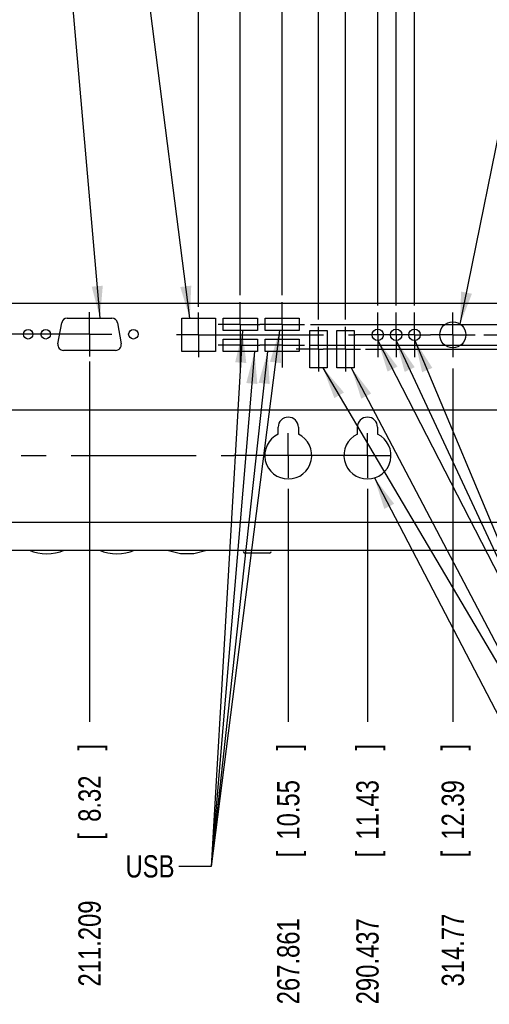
# Model space of a CAD drawing. Header units: inches. Extents: x 0 to 34, y 0 to 22.
# Tile 4 of 16: x 10.3 to 12.9, y 6.2 to 11.7. Entities that reach past the tile are written whole.
import ezdxf

# ---------------------------------------------------------------- set-up
doc = ezdxf.new("R2010")
doc.units = ezdxf.units.IN
doc.header["$LTSCALE"] = 1.87
doc.header["$MEASUREMENT"] = 0
doc.linetypes.add('CENTER', pattern=[0.6, 0.375, -0.075, 0.075, -0.075])
doc.layers.get('0').update_dxf_attribs({"linetype": 'CONTINUOUS'})
for name, color, linetype in [('DEFAULT_1', 7, 'CENTER'), ('DETAIL', 7, 'CONTINUOUS'), ('DIMENSIONS', 7, 'CONTINUOUS')]:
    doc.layers.add(name, color=color, linetype=linetype)
doc.styles.get("Standard").update_dxf_attribs({"font": 'txt', "width": 0.8})
doc.dimstyles.new('DIMSTYLE_1', dxfattribs={"dimtxt": 0.125, "dimasz": 0.18, "dimexe": 0.18, "dimexo": 0.0625, "dimgap": 0.09, "dimtad": 0, "dimtih": 1, "dimtoh": 1, "dimdec": 3, "dimlfac": 2, "dimdsep": 46, "dimtxsty": 'STANDARD', "dimblk": '_FILLED', "dimblk1": '_FILLED', "dimblk2": '_FILLED', "dimcen": 0.09, "dimadec": 0, "dimazin": 0, "dimtp": 0.01, "dimtm": 0.01, "dimtfac": 1, "dimtdec": 3, "dimtofl": 0, "dimtmove": 0, "dimatfit": 3, "dimldrblk": '_FILLED', "dimfxl": 1, "dimtolj": 1, "dimarcsym": 0})
doc.dimstyles.new('DIMSTYLE_2', dxfattribs={"dimtxt": 0.125, "dimasz": 0.18, "dimexe": 0.18, "dimexo": 0.0625, "dimgap": 0.09, "dimtad": 0, "dimtih": 1, "dimtoh": 1, "dimlfac": 2, "dimdsep": 46, "dimtxsty": 'STANDARD', "dimblk": '_FILLED', "dimblk1": '_FILLED', "dimblk2": '_FILLED', "dimcen": 0.09, "dimadec": 0, "dimazin": 0, "dimtp": 0.02, "dimtm": 0.02, "dimtfac": 1, "dimtofl": 0, "dimtmove": 0, "dimatfit": 3, "dimldrblk": '_FILLED', "dimfxl": 1, "dimtolj": 1, "dimarcsym": 0})

# ---------------------------------------------------------------- blocks, each defined once
blk = doc.blocks.new('*D3')
at = {"layer": 'DIMENSIONS', "color": 2, "linetype": 'CONTINUOUS'}
blk.add_line((11.8207, 9.0657), (11.8207, 7.7576), dxfattribs=at)
at = {"layer": 'DIMENSIONS', "color": 2, "linetype": 'CONTINUOUS', "width": 0.8}
for s, p in [(']', (11.8832, 7.5951)), ('10.55', (11.8832, 7.0951)), ('[', (11.8832, 6.9951)), ('267.861', (11.8832, 6.1701))]:
    blk.add_text(s, height=0.125, rotation=90, dxfattribs=at).set_placement(p)
blk = doc.blocks.new('_FILLED')
at = {"color": 0, "linetype": 'BYBLOCK'}
blk.add_solid([(0, 0), (-1, 0.174), (-1, -0.174)], dxfattribs=at)
blk = doc.blocks.new('*D4')
at = {"layer": 'DIMENSIONS', "color": 2, "linetype": 'CONTINUOUS'}
blk.add_line((12.2651, 9.0657), (12.2651, 7.7576), dxfattribs=at)
at = {"layer": 'DIMENSIONS', "color": 2, "linetype": 'CONTINUOUS', "width": 0.8}
for s, p in [(']', (12.3276, 7.5951)), ('11.43', (12.3276, 7.0951)), ('[', (12.3276, 6.9951)), ('290.437', (12.3276, 6.1701))]:
    blk.add_text(s, height=0.125, rotation=90, dxfattribs=at).set_placement(p)
blk = doc.blocks.new('*D14')
at = {"layer": 'DIMENSIONS', "color": 2, "linetype": 'CONTINUOUS'}
for p, q in [((6.292, 13.6403), (6.292, 15.0346)), ((14.7172, 8.9189), (14.7172, 15.0346)), ((6.292, 14.9096), (9.7045, 14.9096)), ((14.7172, 14.9096), (10.8545, 14.9096))]:
    blk.add_line(p, q, dxfattribs=at)
at = {"layer": 'DIMENSIONS', "color": 2, "linetype": 'CONTINUOUS', "xscale": 0.18, "yscale": 0.18, "zscale": 0.18, "rotation": 180}
blk.add_blockref('_FILLED', (6.292, 14.9096), dxfattribs=at)
at = {"layer": 'DIMENSIONS', "color": 2, "linetype": 'CONTINUOUS', "xscale": 0.18, "yscale": 0.18, "zscale": 0.18}
blk.add_blockref('_FILLED', (14.7172, 14.9096), dxfattribs=at)
at = {"layer": 'DIMENSIONS', "color": 2, "linetype": 'CONTINUOUS', "width": 0.8}
for s, p in [('428', (9.767, 14.8471)), ('[', (10.192, 14.8471)), ('16.9', (10.292, 14.8471)), (']', (10.692, 14.8471))]:
    blk.add_text(s, height=0.125, dxfattribs=at).set_placement(p)
blk = doc.blocks.new('*D22')
at = {"layer": 'DIMENSIONS', "color": 2, "linetype": 'CONTINUOUS'}
for p, q in [((15.1018, 9.931), (15.2157, 9.9771)), ((15.2157, 9.9771), (15.4047, 9.9771)), ((12.9184, 9.931), (15.1018, 9.931))]:
    blk.add_line(p, q, dxfattribs=at)
at = {"layer": 'DIMENSIONS', "color": 2, "linetype": 'CONTINUOUS', "width": 0.8}
for s, p in [('53.487', (15.4672, 9.9146)), ('[', (16.1922, 9.9146)), ('2.11', (16.2922, 9.9146)), (']', (16.6922, 9.9146))]:
    blk.add_text(s, height=0.125, dxfattribs=at).set_placement(p)
blk = doc.blocks.new('*D23')
at = {"layer": 'DIMENSIONS', "color": 2, "linetype": 'CONTINUOUS'}
for p, q in [((15.0207, 9.9898), (15.2179, 10.1568)), ((15.2179, 10.1568), (15.4047, 10.1568)), ((11.945, 9.9898), (15.0207, 9.9898))]:
    blk.add_line(p, q, dxfattribs=at)
at = {"layer": 'DIMENSIONS', "color": 2, "linetype": 'CONTINUOUS', "width": 0.8}
for s, p in [('56.472', (15.4672, 10.0943)), ('[', (16.1922, 10.0943)), ('2.22', (16.2922, 10.0943)), (']', (16.6922, 10.0943))]:
    blk.add_text(s, height=0.125, dxfattribs=at).set_placement(p)
blk = doc.blocks.new('*D24')
at = {"layer": 'DIMENSIONS', "color": 2, "linetype": 'CONTINUOUS'}
for p, q in [((11.945, 9.8723), (12.3066, 9.8723)), ((12.3066, 9.8723), (12.6396, 9.8723)), ((12.6396, 9.8723), (15.0514, 9.8723)), ((15.0514, 9.8723), (15.2157, 9.8079)), ((15.2157, 9.8079), (15.4047, 9.8079))]:
    blk.add_line(p, q, dxfattribs=at)
at = {"layer": 'DIMENSIONS', "color": 2, "linetype": 'CONTINUOUS', "width": 0.8}
for s, p in [('50.502', (15.4672, 9.7454)), ('[', (16.1922, 9.7454)), ('1.99', (16.2922, 9.7454)), (']', (16.6922, 9.7454))]:
    blk.add_text(s, height=0.125, dxfattribs=at).set_placement(p)
blk = doc.blocks.new('*D25')
at = {"layer": 'DIMENSIONS', "color": 2, "linetype": 'CONTINUOUS'}
for p, q in [((12.2537, 9.8505), (12.3066, 9.8505)), ((12.3066, 9.8505), (12.6379, 9.8505)), ((12.6379, 9.8505), (14.9834, 9.8505)), ((14.9834, 9.8505), (15.2091, 9.6537)), ((15.2091, 9.6537), (15.4047, 9.6537))]:
    blk.add_line(p, q, dxfattribs=at)
at = {"layer": 'DIMENSIONS', "color": 2, "linetype": 'CONTINUOUS', "width": 0.8}
for s, p in [('49.394', (15.4672, 9.5912)), ('[', (16.1922, 9.5912)), ('1.94', (16.2922, 9.5912)), (']', (16.6922, 9.5912))]:
    blk.add_text(s, height=0.125, dxfattribs=at).set_placement(p)
blk = doc.blocks.new('*D32')
at = {"layer": 'DIMENSIONS', "color": 2, "linetype": 'CONTINUOUS'}
blk.add_line((10.7055, 9.7809), (10.7055, 7.7576), dxfattribs=at)
at = {"layer": 'DIMENSIONS', "color": 2, "linetype": 'CONTINUOUS', "width": 0.8}
for s, p in [(']', (10.768, 7.5951)), ('8.32', (10.768, 7.1951)), ('[', (10.768, 7.0951)), ('211.209', (10.768, 6.2701))]:
    blk.add_text(s, height=0.125, rotation=90, dxfattribs=at).set_placement(p)
blk = doc.blocks.new('*D34')
at = {"layer": 'DIMENSIONS', "color": 2, "linetype": 'CONTINUOUS'}
blk.add_line((11.3177, 10.0875), (11.3177, 12.5971), dxfattribs=at)
at = {"layer": 'DIMENSIONS', "color": 2, "linetype": 'CONTINUOUS', "width": 0.8}
for s, p in [(']', (11.3802, 13.9846)), ('9.54', (11.3802, 13.5846)), ('[', (11.3802, 13.4846)), ('242.309', (11.3802, 12.6596))]:
    blk.add_text(s, height=0.125, rotation=90, dxfattribs=at).set_placement(p)
blk = doc.blocks.new('*D35')
at = {"layer": 'DIMENSIONS', "color": 2, "linetype": 'CONTINUOUS'}
blk.add_line((11.5515, 10.1534), (11.5515, 12.5971), dxfattribs=at)
at = {"layer": 'DIMENSIONS', "color": 2, "linetype": 'CONTINUOUS', "width": 0.8}
for s, p in [(']', (11.614, 14.0846)), ('10.01', (11.614, 13.5846)), ('[', (11.614, 13.4846)), ('254.181', (11.614, 12.6596))]:
    blk.add_text(s, height=0.125, rotation=90, dxfattribs=at).set_placement(p)
blk = doc.blocks.new('*D36')
at = {"layer": 'DIMENSIONS', "color": 2, "linetype": 'CONTINUOUS'}
blk.add_line((11.7868, 10.1534), (11.7868, 12.5971), dxfattribs=at)
at = {"layer": 'DIMENSIONS', "color": 2, "linetype": 'CONTINUOUS', "width": 0.8}
for s, p in [(']', (11.8493, 14.0846)), ('10.48', (11.8493, 13.5846)), ('[', (11.8493, 13.4846)), ('266.138', (11.8493, 12.6596))]:
    blk.add_text(s, height=0.125, rotation=90, dxfattribs=at).set_placement(p)
blk = doc.blocks.new('*D37')
at = {"layer": 'DIMENSIONS', "color": 2, "linetype": 'CONTINUOUS'}
blk.add_line((11.9906, 10.017), (11.9906, 12.5971), dxfattribs=at)
at = {"layer": 'DIMENSIONS', "color": 2, "linetype": 'CONTINUOUS', "width": 0.8}
for s, p in [(']', (12.0531, 13.9846)), ('10.89', (12.0531, 13.4846)), ('[', (12.0531, 13.3846)), ('276.49', (12.0531, 12.6596))]:
    blk.add_text(s, height=0.125, rotation=90, dxfattribs=at).set_placement(p)
blk = doc.blocks.new('*D38')
at = {"layer": 'DIMENSIONS', "color": 2, "linetype": 'CONTINUOUS'}
for p, q in [((12.1588, 12.409), (12.1588, 12.5971)), ((12.1418, 12.1933), (12.1588, 12.409)), ((12.1418, 10.017), (12.1418, 12.1933))]:
    blk.add_line(p, q, dxfattribs=at)
at = {"layer": 'DIMENSIONS', "color": 2, "linetype": 'CONTINUOUS', "width": 0.8}
for s, p in [(']', (12.2213, 14.0846)), ('11.19', (12.2213, 13.5846)), ('[', (12.2213, 13.4846)), ('284.173', (12.2213, 12.6596))]:
    blk.add_text(s, height=0.125, rotation=90, dxfattribs=at).set_placement(p)
blk = doc.blocks.new('*D39')
at = {"layer": 'DIMENSIONS', "color": 2, "linetype": 'CONTINUOUS'}
blk.add_line((12.3227, 10.0955), (12.3227, 12.5971), dxfattribs=at)
at = {"layer": 'DIMENSIONS', "color": 2, "linetype": 'CONTINUOUS', "width": 0.8}
for s, p in [(']', (12.3852, 13.9846)), ('11.55', (12.3852, 13.4846)), ('[', (12.3852, 13.3846)), ('293.36', (12.3852, 12.6596))]:
    blk.add_text(s, height=0.125, rotation=90, dxfattribs=at).set_placement(p)
blk = doc.blocks.new('*D40')
at = {"layer": 'DIMENSIONS', "color": 2, "linetype": 'CONTINUOUS'}
for p, q in [((12.5085, 12.4059), (12.5085, 12.5971)), ((12.426, 12.1388), (12.5085, 12.4059)), ((12.426, 10.0955), (12.426, 12.1388))]:
    blk.add_line(p, q, dxfattribs=at)
at = {"layer": 'DIMENSIONS', "color": 2, "linetype": 'CONTINUOUS', "width": 0.8}
for s, p in [(']', (12.571, 13.9846)), ('11.76', (12.571, 13.4846)), ('[', (12.571, 13.3846)), ('298.61', (12.571, 12.6596))]:
    blk.add_text(s, height=0.125, rotation=90, dxfattribs=at).set_placement(p)
blk = doc.blocks.new('*D41')
at = {"layer": 'DIMENSIONS', "color": 2, "linetype": 'CONTINUOUS'}
for p, q in [((12.6734, 12.4093), (12.6734, 12.5971)), ((12.5294, 12.1765), (12.6734, 12.4093)), ((12.5294, 10.0955), (12.5294, 12.1765))]:
    blk.add_line(p, q, dxfattribs=at)
at = {"layer": 'DIMENSIONS', "color": 2, "linetype": 'CONTINUOUS', "width": 0.8}
for s, p in [(']', (12.7359, 13.9846)), ('11.96', (12.7359, 13.4846)), ('[', (12.7359, 13.3846)), ('303.86', (12.7359, 12.6596))]:
    blk.add_text(s, height=0.125, rotation=90, dxfattribs=at).set_placement(p)
blk = doc.blocks.new('*D42')
at = {"layer": 'DIMENSIONS', "color": 2, "linetype": 'CONTINUOUS'}
blk.add_line((12.7441, 9.7424), (12.7441, 7.7576), dxfattribs=at)
at = {"layer": 'DIMENSIONS', "color": 2, "linetype": 'CONTINUOUS', "width": 0.8}
for s, p in [(']', (12.8066, 7.5951)), ('12.39', (12.8066, 7.0951)), ('[', (12.8066, 6.9951)), ('314.77', (12.8066, 6.2701))]:
    blk.add_text(s, height=0.125, rotation=90, dxfattribs=at).set_placement(p)
blk = doc.blocks.new('*D43')
at = {"layer": 'DIMENSIONS', "color": 2, "linetype": 'CONTINUOUS'}
for p, q in [((14.9813, 10.1084), (15.2047, 10.3275)), ((15.2047, 10.3275), (15.3557, 10.3275)), ((8.693, 10.1084), (8.7248, 10.1084)), ((8.7248, 10.1084), (8.8555, 10.1084)), ((8.8555, 10.1084), (10.6602, 10.1084)), ((10.6602, 10.1084), (10.848, 10.1084)), ((10.848, 10.1084), (11.1577, 10.1084)), ((11.1577, 10.1084), (11.3537, 10.1084)), ((11.3537, 10.1084), (12.7099, 10.1084)), ((12.7099, 10.1084), (12.8896, 10.1084)), ((12.8896, 10.1084), (14.9813, 10.1084))]:
    blk.add_line(p, q, dxfattribs=at)
at = {"layer": 'DIMENSIONS', "color": 2, "linetype": 'CONTINUOUS', "width": 0.8}
for s, p in [('[', (15.9432, 10.265)), (']', (16.4432, 10.265)), ('62.5', (15.4182, 10.265)), ('2.46', (16.0432, 10.265))]:
    blk.add_text(s, height=0.125, dxfattribs=at).set_placement(p)

msp = doc.modelspace()

# ---------------------------------------------------------------- linework, layer by layer
at = {"color": 6, "linetype": 'CONTINUOUS'}
for p, q in [((10.58031, 10.02504), (10.83075, 10.02504)), ((11.22372, 10.02504), (11.41176, 10.02504)), ((11.22372, 9.83701), (11.22372, 10.02504)), ((11.41176, 10.02504), (11.41176, 9.83701)), ((11.45577, 10.02504), (11.64713, 10.02504)), ((11.45577, 9.95453), (11.45577, 10.02504)), ((11.64713, 10.02504), (11.64713, 9.95453)), ((11.69114, 10.02504), (11.8825, 10.02504)), ((11.69114, 9.95453), (11.69114, 10.02504)), ((11.8825, 10.02504), (11.8825, 9.95453)), ((10.52837, 9.88032), (10.5493, 9.99902)), ((10.86177, 9.99902), (10.8827, 9.88032)), ((11.64713, 9.95453), (11.45577, 9.95453)), ((11.45577, 9.90753), (11.64713, 9.90753)), ((11.45577, 9.83701), (11.45577, 9.90753)), ((11.64713, 9.90753), (11.64713, 9.83701)), ((11.8825, 9.95453), (11.69114, 9.95453)), ((11.69114, 9.90753), (11.8825, 9.90753)), ((11.69114, 9.83701), (11.69114, 9.90753)), ((11.8825, 9.90753), (11.8825, 9.83701)), ((11.94229, 9.95453), (12.03892, 9.95453)), ((11.94229, 9.7464), (11.94229, 9.95453)), ((12.03892, 9.95453), (12.03892, 9.7464)), ((12.09353, 9.95453), (12.19016, 9.95453)), ((12.09353, 9.7464), (12.09353, 9.95453)), ((12.19016, 9.95453), (12.19016, 9.7464)), ((10.85168, 9.84335), (10.55938, 9.84335)), ((11.41176, 9.83701), (11.22372, 9.83701)), ((11.64713, 9.83701), (11.45577, 9.83701)), ((11.8825, 9.83701), (11.69114, 9.83701)), ((12.03892, 9.7464), (11.94229, 9.7464)), ((12.19016, 9.7464), (12.09353, 9.7464)), ((14.46127, 9.50805), (6.54788, 9.50805)), ((11.76418, 9.37246), (11.76418, 9.41213)), ((11.87729, 9.41213), (11.87729, 9.37246)), ((12.20859, 9.37246), (12.20859, 9.41213)), ((12.32171, 9.41213), (12.32171, 9.37246)), ((6.29198, 8.87813), (14.71717, 8.87813)), ((6.42774, 8.72065), (14.58141, 8.72065)), ((11.71518, 8.7049), (11.57743, 8.7049))]:
    msp.add_line(p, q, dxfattribs=at)
msp.add_lwpolyline([(11.14184, 8.72065), (11.21503, 8.70323), (11.29018, 8.70323), (11.36337, 8.72065)], dxfattribs=at)
for centre, radius in [((10.36104, 9.9341), 0.02662), ((10.45947, 9.9341), 0.02662), ((10.95159, 9.9341), 0.02662), ((12.32269, 9.93103), 0.03199), ((12.42604, 9.93103), 0.03199), ((12.52939, 9.93103), 0.03199), ((12.74415, 9.93103), 0.07317)]:
    msp.add_circle(centre, radius, dxfattribs=at)
for centre, radius, start, end in [((10.58031, 9.99355), 0.0315, 90, 170), ((10.83075, 9.99355), 0.0315, 10, 90), ((10.55938, 9.87485), 0.0315, 170, 270), ((10.85168, 9.87485), 0.0315, 270, 10), ((11.82073, 9.41213), 0.05656, 0, 180), ((12.26515, 9.41213), 0.05656, 0, 180), ((11.82073, 9.25323), 0.13197, 115.37693, 64.62307), ((12.26515, 9.25323), 0.13197, 115.37693, 64.62307), ((10.4652, 8.95687), 0.25591, 247.38014, 292.61986), ((10.8589, 8.95687), 0.25591, 247.38014, 292.61986), ((11.57743, 8.71475), 0.00984, 180, 270), ((11.71518, 8.71475), 0.00984, 270, 360)]:
    msp.add_arc(centre, radius, start, end, dxfattribs=at)
at = {"layer": 'DEFAULT_1', "color": 7, "linetype": 'CENTER'}
for p, q in [((11.55144, 9.99727), (11.55144, 10.11479)), ((11.78682, 9.99727), (11.78682, 10.11479)), ((10.70554, 9.9341), (10.70554, 10.0591)), ((11.31774, 9.93103), (11.31774, 10.05603)), ((12.32268, 9.93103), (12.32268, 10.05603)), ((12.42603, 9.93103), (12.42603, 10.05603)), ((12.52938, 9.93103), (12.52938, 10.05603)), ((12.74414, 9.93103), (12.74414, 10.05603)), ((11.55144, 9.98979), (11.42644, 9.98979)), ((11.55144, 9.98979), (11.55144, 9.99727)), ((11.55144, 9.98979), (11.66182, 9.98979)), ((11.55144, 9.98979), (11.55144, 9.86478)), ((11.78682, 9.98979), (11.66182, 9.98979)), ((11.78682, 9.98979), (11.78682, 9.99727)), ((11.78682, 9.98979), (11.91182, 9.98979)), ((11.78682, 9.98979), (11.78682, 9.86478)), ((11.9906, 9.85046), (11.9906, 9.97546)), ((12.14184, 9.85046), (12.14184, 9.97546)), ((10.70554, 9.9341), (10.23132, 9.9341)), ((10.70554, 9.9341), (10.83054, 9.9341)), ((10.70554, 9.9341), (10.70554, 9.8091)), ((11.31774, 9.93103), (11.19274, 9.93103)), ((11.31774, 9.93103), (12.19768, 9.93103)), ((11.31774, 9.93103), (11.31774, 9.80602)), ((12.30103, 9.93103), (12.19768, 9.93103)), ((12.40437, 9.93103), (12.30103, 9.93103)), ((12.32268, 9.93103), (12.32268, 9.80602)), ((12.52938, 9.93103), (12.40437, 9.93103)), ((12.42603, 9.93103), (12.42603, 9.80602)), ((12.52938, 9.93103), (12.55103, 9.93103)), ((12.52938, 9.93103), (12.52938, 9.80602)), ((12.55103, 9.93103), (12.61914, 9.93103)), ((12.74414, 9.93103), (12.61914, 9.93103)), ((12.74414, 9.93103), (12.86914, 9.93103)), ((12.74414, 9.93103), (12.74414, 9.80602)), ((11.55144, 9.87227), (11.42644, 9.87227)), ((11.55144, 9.87227), (11.66182, 9.87227)), ((11.55144, 9.86478), (11.55144, 9.74726)), ((11.78682, 9.87227), (11.66182, 9.87227)), ((11.78682, 9.87227), (11.91182, 9.87227)), ((11.78682, 9.86478), (11.78682, 9.74726)), ((11.9906, 9.85046), (11.8656, 9.85046)), ((11.9906, 9.85046), (12.01684, 9.85046)), ((11.9906, 9.85046), (11.9906, 9.72545)), ((12.14184, 9.85046), (12.01684, 9.85046)), ((12.14184, 9.85046), (12.22605, 9.85046)), ((12.14184, 9.85046), (12.14184, 9.72545)), ((11.82073, 9.25323), (11.82073, 9.37823)), ((12.26514, 9.25323), (12.26514, 9.37823)), ((9.48012, 9.25323), (11.5154, 9.25323)), ((11.69573, 9.25323), (11.5154, 9.25323)), ((11.82073, 9.25323), (11.69573, 9.25323)), ((12.26514, 9.25323), (11.82073, 9.25323)), ((11.82073, 9.25323), (11.82073, 9.12823)), ((12.26514, 9.25323), (12.39015, 9.25323)), ((12.26514, 9.25323), (12.26514, 9.12823))]:
    msp.add_line(p, q, dxfattribs=at)
at = {"layer": 'DETAIL', "color": 2, "linetype": 'CONTINUOUS'}
for p, q in [((11.26809, 10.02504), (10.83568, 13.40963)), ((10.7642, 10.02504), (10.53609, 12.65963)), ((12.78515, 9.9916), (13.3263, 12.65963)), ((11.77191, 9.95453), (11.38723, 6.94506)), ((11.56444, 9.95453), (11.38723, 6.94506)), ((12.32365, 9.89908), (13.45313, 7.69506)), ((12.42604, 9.89904), (13.45313, 7.69506)), ((12.5312, 9.89912), (13.45313, 7.69506)), ((11.63137, 9.83701), (11.38723, 6.94506)), ((11.70498, 9.83701), (11.38723, 6.94506)), ((12.01485, 9.7464), (13.44674, 7.31723)), ((12.1745, 9.7464), (13.44674, 7.31723)), ((12.30431, 9.12721), (13.4389, 6.94506)), ((11.38723, 6.94506), (11.20723, 6.94506)), ((11.38723, 6.94506), (11.20723, 6.94506)), ((11.38723, 6.94506), (11.20723, 6.94506)), ((11.38723, 6.94506), (11.20723, 6.94506))]:
    msp.add_line(p, q, dxfattribs=at)
for points in [[(10.71754, 10.20168), (10.7642, 10.02504), (10.7798, 10.20707)], [(11.21428, 10.19963), (11.26809, 10.02504), (11.27627, 10.20755)], [(12.79031, 10.17422), (12.78515, 9.9916), (12.85156, 10.1618)], [(11.58506, 9.773), (11.56444, 9.95453), (11.52267, 9.77667)], [(11.78008, 9.77202), (11.77191, 9.95453), (11.71809, 9.77994)], [(12.43355, 9.75314), (12.32365, 9.89908), (12.37793, 9.72463)], [(12.5304, 9.74908), (12.42604, 9.89904), (12.47375, 9.72268)], [(12.62949, 9.74512), (12.5312, 9.89912), (12.57183, 9.721)], [(11.64737, 9.65502), (11.63137, 9.83701), (11.58509, 9.66027)], [(11.71639, 9.65467), (11.70498, 9.83701), (11.65426, 9.6615)], [(12.13317, 9.60721), (12.01485, 9.7464), (12.07933, 9.57547)], [(12.2857, 9.60145), (12.1745, 9.7464), (12.23033, 9.57245)], [(12.41508, 8.98192), (12.30431, 9.12721), (12.35962, 8.95309)]]:
    msp.add_solid(points, dxfattribs=at)

# ---------------------------------------------------------------- texts
at = {"layer": 'DETAIL', "color": 2, "linetype": 'CONTINUOUS', "width": 0.8}
msp.add_text('USB', height=0.125, dxfattribs=at).set_placement((10.90723, 6.88256))

# ---------------------------------------------------------------- dimensions: what is measured, and where the dimension line sits
at = {"layer": 'DIMENSIONS', "color": 2, "linetype": 'CONTINUOUS'}
dim = msp.add_linear_dim(base=(14.71717, 14.90963), p1=(6.29198, 13.64028), p2=(14.71717, 8.91891), dimstyle='DIMSTYLE_2', dxfattribs=at)
dim.commit()
dim.dimension.update_dxf_attribs({"geometry": '*D14', "text_midpoint": (10.27948, 14.90963), "dimtype": 160})
for feature_location, offset, dtype, origin, picture, middle in [((11.55145, 10.15337), (0, 2.44375), 1, (6.54788, 10.02504), '*D35', (11.55145, 13.42213)), ((11.78682, 10.15337), (0, 2.44375), 1, (6.54788, 10.02504), '*D36', (11.78682, 13.42213)), ((12.14185, 10.01703), (0.01696, 2.5801), 0, (6.54788, 9.95453), '*D38', (12.15881, 13.42213)), ((11.31774, 10.08754), (0, 2.50958), 1, (6.54788, 10.02504), '*D34', (11.31774, 13.37213)), ((11.9906, 10.01703), (0, 2.5801), 1, (6.54788, 9.95453), '*D37', (11.9906, 13.37213)), ((12.32269, 10.09551), (0, 2.50162), 1, (6.54788, 9.93103), '*D39', (12.32269, 13.37213)), ((12.42604, 10.09551), (0.08243, 2.50162), 0, (6.54788, 9.93103), '*D40', (12.50847, 13.37213)), ((12.52939, 10.09551), (0.14397, 2.50162), 0, (6.54788, 9.93103), '*D41', (12.67335, 13.37213)), ((8.69304, 10.10845), (6.66261, 0.21907), 0, (8.64678, 8.87813), '*D43', (15.98066, 10.32751)), ((11.945, 9.98979), (3.45968, 0.16701), 0, (11.8825, 8.87813), '*D23', (16.12967, 10.15679)), ((12.91838, 9.93103), (2.48629, 0.04608), 0, (11.41176, 8.87813), '*D22', (16.12967, 9.9771)), ((12.74415, 9.74244), (0, -1.98488), 1, (6.54788, 9.93103), '*D42', (12.74415, 6.98256)), ((11.945, 9.87227), (3.45968, -0.06433), 0, (11.8825, 8.87813), '*D24', (16.12967, 9.80794)), ((12.2537, 9.85046), (3.15098, -0.19679), 0, (12.19016, 8.87813), '*D25', (16.12967, 9.65367)), ((10.70553, 9.78085), (0, -2.02329), 1, (6.54788, 9.84335), '*D32', (10.70553, 6.98256)), ((11.82073, 9.06573), (0, -1.30817), 1, (6.54788, 9.12823), '*D3', (11.82073, 6.93256)), ((12.26514, 9.06573), (0, -1.30817), 1, (6.54788, 9.12823), '*D4', (12.26514, 6.93256))]:
    dim = msp.add_ordinate_dim(feature_location=feature_location, offset=offset, dtype=dtype, origin=origin, dimstyle='DIMSTYLE_1', dxfattribs=at)
    dim.commit()
    dim.dimension.update_dxf_attribs({"geometry": picture, "text_midpoint": middle})

doc.saveas('drawing.dxf')
